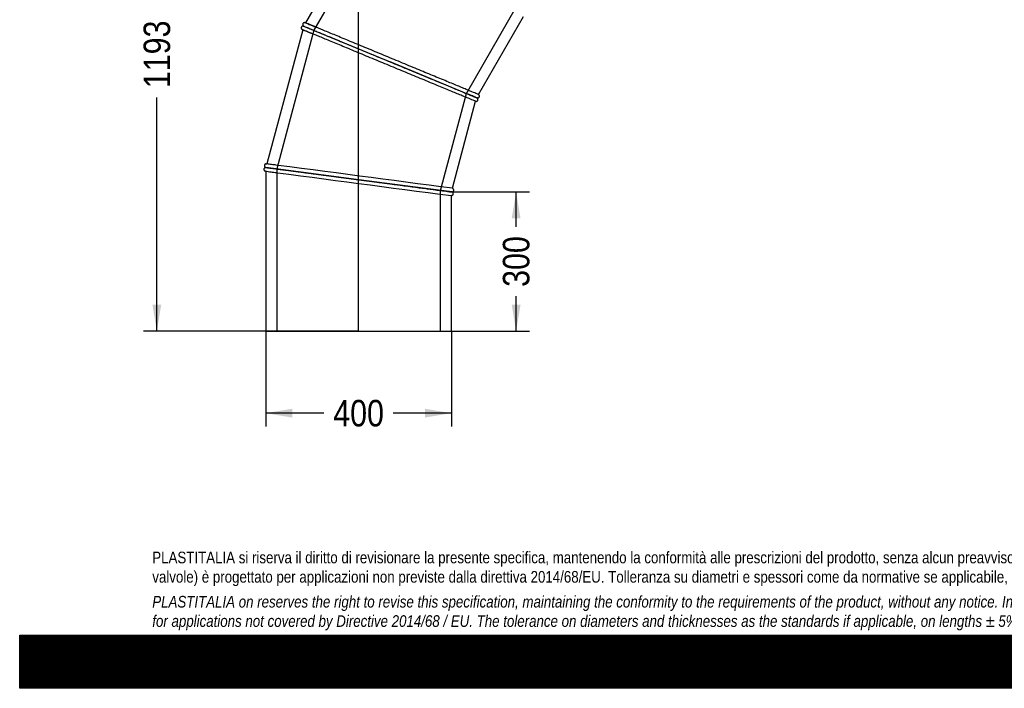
# Model space of a CAD drawing. Header units: millimetres. Extents: x 0 to 4243, y 0 to 3000.
# Tile 1 of 4: x 0 to 2121, y 0 to 1440. Entities that reach past the tile are written whole.
import ezdxf
from ezdxf.enums import TextEntityAlignment as Align
from ezdxf.lldxf.tags import DXFTag

# ---------------------------------------------------------------- set-up
doc = ezdxf.new("R2010")
doc.units = ezdxf.units.MM
doc.header["$LTSCALE"] = 14.285714
for name, color, linetype in [('Default', 7, 'Continuous'), ('DV1_Default', 7, 'Continuous'), ('TUBO_X_GOMITO_90', 7, 'Continuous')]:
    doc.layers.add(name, color=color, linetype=linetype)
doc.styles.add('SEACAD_Arial_Narrow', font='ARIALN.TTF')
tags = doc.linetypes.add('HIDDEN2', pattern=[4.7625, 3.175, -1.5875]).pattern_tags.tags
tags[6:7] = [DXFTag(74, 4), DXFTag(75, 0), DXFTag(340, '0'), DXFTag(46, 0.0), DXFTag(50, 0.0), DXFTag(44, 0.0), DXFTag(45, 0.0)]
tags[4:5] = [DXFTag(74, 4), DXFTag(75, 0), DXFTag(340, '0'), DXFTag(46, 0.0), DXFTag(50, 0.0), DXFTag(44, 0.0), DXFTag(45, 0.0)]
tags = doc.linetypes.add('PHANTOM2', pattern=[31.75, 15.875, -3.175, 3.175, -3.175, 3.175, -3.175]).pattern_tags.tags
tags[14:15] = [DXFTag(74, 4), DXFTag(75, 0), DXFTag(340, '0'), DXFTag(46, 0.0), DXFTag(50, 0.0), DXFTag(44, 0.0), DXFTag(45, 0.0)]
tags[12:13] = [DXFTag(74, 4), DXFTag(75, 0), DXFTag(340, '0'), DXFTag(46, 0.0), DXFTag(50, 0.0), DXFTag(44, 0.0), DXFTag(45, 0.0)]
tags[10:11] = [DXFTag(74, 4), DXFTag(75, 0), DXFTag(340, '0'), DXFTag(46, 0.0), DXFTag(50, 0.0), DXFTag(44, 0.0), DXFTag(45, 0.0)]
tags[8:9] = [DXFTag(74, 4), DXFTag(75, 0), DXFTag(340, '0'), DXFTag(46, 0.0), DXFTag(50, 0.0), DXFTag(44, 0.0), DXFTag(45, 0.0)]
tags[6:7] = [DXFTag(74, 4), DXFTag(75, 0), DXFTag(340, '0'), DXFTag(46, 0.0), DXFTag(50, 0.0), DXFTag(44, 0.0), DXFTag(45, 0.0)]
tags[4:5] = [DXFTag(74, 4), DXFTag(75, 0), DXFTag(340, '0'), DXFTag(46, 0.0), DXFTag(50, 0.0), DXFTag(44, 0.0), DXFTag(45, 0.0)]
doc.dimstyles.new('Plastitalia', dxfattribs={"dimtxt": 57.142857, "dimasz": 57.142857, "dimexe": 28.571429, "dimexo": 0, "dimgap": 14.285714, "dimtad": 0, "dimdec": 0, "dimtxsty": 'SEACAD_Arial_Narrow', "dimblk1": '_SE_FILLED', "dimblk2": '_SE_FILLED', "dimsah": 1, "dimcen": 28.571429, "dimadec": 0, "dimazin": 0, "dimtfac": 0.8, "dimtdec": 1, "dimtmove": 0, "dimatfit": 3, "dimfxl": 1, "dimtolj": 1, "dimarcsym": 0})

# ---------------------------------------------------------------- blocks, each defined once
blk = doc.blocks.new('SE')
at = {"layer": 'DV1_Default', "color": 7, "linetype": 'PHANTOM2'}
blk.add_line((730.1, 769.4), (730.1, 1961.9), dxfattribs=at)
at = {"layer": 'TUBO_X_GOMITO_90', "color": 7, "linetype": 'Continuous'}
for p, q in [((765.4, 1692.7), (615.8, 1433.6)), ((988.5, 1279.2), (1085.5, 1447.1)), ((611.8, 1426.7), (611.7, 1426.6)), ((611.7, 1426.6), (798.4, 1349.3)), ((611.7, 1426.6), (611.7, 1426.6)), ((611.7, 1426.6), (798.4, 1349.3)), ((609.7, 1418.8), (532.2, 1129.8)), ((798.4, 1349.3), (798.4, 1349.3)), ((984.5, 1272.2), (798.4, 1349.3)), ((798.4, 1349.3), (798.4, 1349.3)), ((984.5, 1272.2), (798.4, 1349.3)), ((988.5, 1279.2), (989.3, 1278.6)), ((932.2, 1077.1), (982.4, 1264.5)), ((983.4, 1264.3), (982.4, 1264.5)), ((984.5, 1272.2), (984.5, 1272.2)), ((984.5, 1272.2), (984.5, 1272.2)), ((530.1, 1122.1), (530.1, 1122)), ((730.4, 1095.7), (530.1, 1122)), ((530.1, 1122), (530.1, 1122)), ((530.1, 1122), (730.4, 1095.7)), ((530.1, 1114), (530.1, 769.4)), ((730.4, 1095.7), (730.4, 1095.7)), ((730.4, 1095.7), (930.1, 1069.4)), ((730.4, 1095.7), (730.4, 1095.7)), ((930.1, 1069.4), (730.4, 1095.7)), ((930.1, 1069.3), (930.1, 1069.4)), ((930.1, 1069.4), (930.1, 1069.4)), ((931.1, 1061.5), (930.1, 1061.3)), ((930.1, 769.4), (930.1, 1061.3)), ((932.2, 1077.1), (933.1, 1076.8)), ((530.1, 769.4), (930.1, 769.4))]:
    blk.add_line(p, q, dxfattribs=at)
at = {"layer": 'TUBO_X_GOMITO_90', "color": 7, "linetype": 'HIDDEN2'}
for p, q in [((788.4, 1685.1), (633.8, 1417.5)), ((962.4, 1281.4), (1070.5, 1468.6)), ((633.8, 1417.5), (553.8, 1118.9)), ((906.4, 1072.5), (962.4, 1281.4)), ((553.8, 1118.9), (553.8, 769.4)), ((906.4, 769.4), (906.4, 1072.5))]:
    blk.add_line(p, q, dxfattribs=at)
at = {"layer": 'TUBO_X_GOMITO_90', "color": 7, "linetype": 'Continuous'}
for centre, radius, start, end in [((461.2, 1026.7), 435, 66.7753, 69.4673), ((650, 1504.3), 94.4, 243.5386, 248.7539), ((1132.5, 1661.1), 416, 246.8345, 249.4325), ((941.8, 1180.4), 101.1, 64.0111, 68.5432), ((488.3, 696.8), 435, 81.7753, 84.4673), ((-76902.4, -588589.7), 594781.7, 82.4805676, 82.5194324), ((562.2, 1296.9), 185.6, 259.4361, 263.7267), ((78355.5, 590710.6), 594710.8, 262.4805653, 262.5194347), ((972.5, 1483.4), 416, 261.8345, 264.4325), ((880.6, 775.8), 297.5, 80.0412, 83.6751)]:
    blk.add_arc(centre, radius, start, end, dxfattribs=at)
at = {"layer": 'TUBO_X_GOMITO_90', "color": 7, "linetype": 'HIDDEN2'}
for centre, radius, start, end in [((656, 1517.3), 108.7, 246.3351, 248.6984), ((826.9, 922.1), 383.8, 66.8313, 68.4577), ((601.2, 1541.5), 433.2, 262.0323, 263.7272), ((856.3, 620.6), 454.6, 82.9161, 83.649)]:
    blk.add_arc(centre, radius, start, end, dxfattribs=at)
at = {"layer": 'TUBO_X_GOMITO_90', "color": 7, "linetype": 'Continuous'}
for points, knots in [([(610.9, 1426.7), (610.3, 1426.7), (609.5, 1426.6), (608.4, 1426.1), (607.7, 1425.4), (607.1, 1424.5), (606.7, 1423.5), (606.7, 1422.2), (607.1, 1420.9), (607.6, 1420.2), (607.9, 1419.8)], [0, 0, 0, 0, 0.152515, 0.272961, 0.368083, 0.469004, 0.586161, 0.717646, 0.85824, 1, 1, 1, 1]), ([(613.8, 1434.1), (613.3, 1434.1), (612.5, 1434), (611.4, 1433.4), (610.6, 1432.6), (610.1, 1431.7), (609.8, 1430.8), (609.7, 1429.7), (610, 1428.7), (610.4, 1427.8), (610.8, 1427.4), (611, 1427.2)], [0, 0, 0, 0, 0.137937, 0.269423, 0.388775, 0.493226, 0.584764, 0.692563, 0.829801, 0.910934, 1, 1, 1, 1]), ([(611.7, 1426.6), (611.7, 1426.6), (611.7, 1426.6), (611.7, 1426.6), (612.1, 1426.4), (613.3, 1425.9), (614.2, 1425.6), (616.6, 1424.6), (618, 1424), (621.6, 1422.5), (623.7, 1421.6), (628.4, 1419.7), (631, 1418.6), (636.8, 1416.2), (640, 1414.9), (646.8, 1412.1), (650.5, 1410.5), (658.3, 1407.3), (662.4, 1405.6), (675.4, 1400.2), (685, 1396.3), (700.2, 1389.9), (705.5, 1387.8), (716.3, 1383.3), (721.7, 1381), (738.5, 1374.1), (750, 1369.3), (768, 1361.9), (774, 1359.4), (786.2, 1354.4), (792.3, 1351.8), (798.4, 1349.3)], [0.4996725, 0.4996725, 0.4996725, 0.4996725, 0.5, 0.5, 0.53125, 0.53125, 0.5625, 0.5625, 0.59375, 0.59375, 0.625, 0.625, 0.65625, 0.65625, 0.6875, 0.6875, 0.71875, 0.71875, 0.75, 0.75, 0.8125, 0.8125, 0.84375, 0.84375, 0.875, 0.875, 0.9375, 0.9375, 0.96875, 0.96875, 1, 1, 1, 1]), ([(611.8, 1426.6), (611.8, 1426.6), (611.8, 1426.6), (611.8, 1426.6), (612.1, 1426.5), (613.3, 1426), (614.2, 1425.6), (616.6, 1424.6), (618.1, 1424), (621.6, 1422.6), (623.7, 1421.7), (628.4, 1419.7), (631, 1418.6), (636.8, 1416.2), (640, 1414.9), (646.8, 1412.1), (650.5, 1410.6), (658.3, 1407.3), (662.4, 1405.6), (675.4, 1400.2), (685, 1396.3), (700.2, 1390), (705.5, 1387.8), (716.3, 1383.3), (721.7, 1381.1), (738.5, 1374.1), (750.1, 1369.3), (768, 1361.9), (774, 1359.4), (786.2, 1354.4), (792.3, 1351.8), (798.4, 1349.3)], [0.4996725, 0.4996725, 0.4996725, 0.4996725, 0.5, 0.5, 0.53125, 0.53125, 0.5625, 0.5625, 0.59375, 0.59375, 0.625, 0.625, 0.65625, 0.65625, 0.6875, 0.6875, 0.71875, 0.71875, 0.75, 0.75, 0.8125, 0.8125, 0.84375, 0.84375, 0.875, 0.875, 0.9375, 0.9375, 0.96875, 0.96875, 1, 1, 1, 1]), ([(988.5, 1279.2), (988.5, 1279.2), (988.2, 1279.3), (987, 1279.8), (986.1, 1280.2), (982.5, 1281.7), (978.9, 1283.2), (971.9, 1286.1), (969.3, 1287.1), (963.5, 1289.5), (960.4, 1290.8), (950.1, 1295.1), (942.3, 1298.3), (929.3, 1303.7), (924.8, 1305.6), (915.3, 1309.5), (910.4, 1311.5), (900.3, 1315.8), (895, 1317.9), (884.3, 1322.4), (878.8, 1324.6), (867.7, 1329.2), (862, 1331.6), (850.4, 1336.4), (844.5, 1338.8), (832.6, 1343.8), (826.6, 1346.3), (814.4, 1351.3), (808.3, 1353.8), (796.2, 1358.9), (790.1, 1361.4), (778, 1366.4), (771.9, 1368.9), (754, 1376.3), (742.3, 1381.2), (725.4, 1388.2), (719.9, 1390.5), (709.1, 1394.9), (703.9, 1397.1), (693.7, 1401.3), (688.8, 1403.3), (679.4, 1407.2), (674.9, 1409.1), (666.4, 1412.6), (662.3, 1414.3), (654.5, 1417.5), (650.9, 1419), (644, 1421.9), (640.9, 1423.2), (635.1, 1425.6), (632.4, 1426.7), (627.7, 1428.6), (625.7, 1429.5), (622.1, 1431), (620.6, 1431.6), (618.2, 1432.6), (617.3, 1432.9), (616.1, 1433.4), (615.8, 1433.6), (615.8, 1433.6)], [0, 0, 0, 0, 0.015625, 0.015625, 0.03125, 0.03125, 0.0625, 0.0625, 0.078125, 0.078125, 0.09375, 0.09375, 0.125, 0.125, 0.140625, 0.140625, 0.15625, 0.15625, 0.171875, 0.171875, 0.1875, 0.1875, 0.203125, 0.203125, 0.21875, 0.21875, 0.234375, 0.234375, 0.25, 0.25, 0.265625, 0.265625, 0.28125, 0.28125, 0.3125, 0.3125, 0.328125, 0.328125, 0.34375, 0.34375, 0.359375, 0.359375, 0.375, 0.375, 0.390625, 0.390625, 0.40625, 0.40625, 0.421875, 0.421875, 0.4375, 0.4375, 0.453125, 0.453125, 0.46875, 0.46875, 0.484375, 0.484375, 0.499904, 0.499904, 0.499904, 0.499904]), ([(982.4, 1264.5), (982.4, 1264.5), (982.1, 1264.6), (980.9, 1265.1), (980, 1265.5), (976.4, 1267), (972.8, 1268.4), (965.8, 1271.3), (963.2, 1272.4), (957.4, 1274.8), (954.3, 1276.1), (944, 1280.3), (936.2, 1283.6), (923.2, 1288.9), (918.7, 1290.8), (909.2, 1294.7), (904.3, 1296.8), (894.1, 1301), (888.9, 1303.2), (878.2, 1307.6), (872.7, 1309.9), (861.6, 1314.5), (855.9, 1316.8), (844.3, 1321.6), (838.4, 1324.1), (826.4, 1329), (820.4, 1331.5), (808.3, 1336.5), (802.2, 1339.1), (790, 1344.1), (784, 1346.6), (771.8, 1351.6), (765.8, 1354.1), (747.9, 1361.5), (736.2, 1366.4), (719.3, 1373.4), (713.8, 1375.7), (703, 1380.2), (697.8, 1382.3), (687.6, 1386.5), (682.7, 1388.6), (673.3, 1392.5), (668.8, 1394.3), (660.2, 1397.9), (656.2, 1399.6), (648.4, 1402.8), (644.8, 1404.3), (637.9, 1407.1), (634.8, 1408.4), (629, 1410.8), (626.3, 1411.9), (621.6, 1413.9), (619.6, 1414.7), (616, 1416.2), (614.5, 1416.9), (612.1, 1417.8), (611.2, 1418.2), (610, 1418.7), (609.7, 1418.8), (609.7, 1418.8)], [0, 0, 0, 0, 0.015625, 0.015625, 0.03125, 0.03125, 0.0625, 0.0625, 0.078125, 0.078125, 0.09375, 0.09375, 0.125, 0.125, 0.140625, 0.140625, 0.15625, 0.15625, 0.171875, 0.171875, 0.1875, 0.1875, 0.203125, 0.203125, 0.21875, 0.21875, 0.234375, 0.234375, 0.25, 0.25, 0.265625, 0.265625, 0.28125, 0.28125, 0.3125, 0.3125, 0.328125, 0.328125, 0.34375, 0.34375, 0.359375, 0.359375, 0.375, 0.375, 0.390625, 0.390625, 0.40625, 0.40625, 0.421875, 0.421875, 0.4375, 0.4375, 0.453125, 0.453125, 0.46875, 0.46875, 0.484375, 0.484375, 0.4999019, 0.4999019, 0.4999019, 0.4999019]), ([(798.4, 1349.3), (804.4, 1346.8), (810.5, 1344.3), (822.6, 1339.3), (828.6, 1336.8), (846.5, 1329.4), (858.2, 1324.5), (875.1, 1317.5), (880.6, 1315.2), (891.4, 1310.8), (896.6, 1308.6), (906.7, 1304.4), (911.6, 1302.4), (921, 1298.5), (925.5, 1296.6), (938.3, 1291.3), (946, 1288.1), (956.3, 1283.9), (959.4, 1282.6), (965.2, 1280.2), (967.9, 1279.1), (972.6, 1277.1), (974.6, 1276.3), (977.7, 1275), (978.8, 1274.5), (979.8, 1274.1)], [0, 0, 0, 0, 0.03125, 0.03125, 0.0625, 0.0625, 0.125, 0.125, 0.15625, 0.15625, 0.1875, 0.1875, 0.21875, 0.21875, 0.25, 0.25, 0.3125, 0.3125, 0.34375, 0.34375, 0.375, 0.375, 0.40625, 0.40625, 0.4285393, 0.4285393, 0.4285393, 0.4285393]), ([(798.4, 1349.3), (804.4, 1346.8), (810.5, 1344.3), (822.6, 1339.3), (828.7, 1336.8), (846.5, 1329.4), (858.3, 1324.5), (875.1, 1317.5), (880.6, 1315.2), (891.4, 1310.8), (896.6, 1308.6), (906.8, 1304.4), (911.7, 1302.4), (921.1, 1298.5), (925.6, 1296.6), (938.4, 1291.3), (946.1, 1288.1), (956.3, 1283.9), (959.5, 1282.6), (965.3, 1280.2), (967.9, 1279.1), (972.6, 1277.2), (974.7, 1276.3), (977, 1275.3), (977.5, 1275.1), (978, 1274.9)], [0, 0, 0, 0, 0.03125, 0.03125, 0.0625, 0.0625, 0.125, 0.125, 0.15625, 0.15625, 0.1875, 0.1875, 0.21875, 0.21875, 0.25, 0.25, 0.3125, 0.3125, 0.34375, 0.34375, 0.375, 0.375, 0.40625, 0.40625, 0.41573, 0.41573, 0.41573, 0.41573]), ([(979.8, 1274.2), (980.2, 1274), (980.6, 1273.9), (982.8, 1272.9), (984, 1272.5), (984.4, 1272.3)], [0.42839851, 0.42839851, 0.42839851, 0.42839851, 0.4375, 0.4375, 0.48769955, 0.48769955, 0.48769955, 0.48769955]), ([(986.4, 1271.7), (986.7, 1271.7), (987.2, 1271.7), (988.2, 1272), (989.1, 1272.6), (989.8, 1273.4), (990.3, 1274.2), (990.5, 1275.2), (990.5, 1276.4), (990.1, 1277.6), (989.6, 1278.2), (989.3, 1278.6)], [0, 0, 0, 0, 0.089066, 0.170199, 0.307437, 0.415236, 0.506774, 0.611225, 0.730577, 0.862063, 1, 1, 1, 1]), ([(983.4, 1264.3), (983.9, 1264.3), (984.7, 1264.4), (985.9, 1265.1), (986.8, 1266), (987.3, 1267), (987.5, 1268), (987.4, 1269.1), (987, 1270.2), (986.5, 1270.9), (986.1, 1271.3)], [0, 0, 0, 0, 0.14176, 0.282354, 0.413839, 0.530996, 0.631917, 0.727039, 0.847485, 1, 1, 1, 1]), ([(530.2, 1129.8), (529.7, 1129.6), (529, 1129.4), (528, 1128.5), (527.5, 1127.5), (527.2, 1126.5), (527.2, 1125.6), (527.4, 1124.5), (527.9, 1123.6), (528.6, 1122.9), (529, 1122.6), (529.2, 1122.4)], [0, 0, 0, 0, 0.137937, 0.269423, 0.388775, 0.493226, 0.584764, 0.692563, 0.829801, 0.910934, 1, 1, 1, 1]), ([(529.2, 1121.9), (528.9, 1121.8), (528.4, 1121.6), (527.5, 1121.1), (526.8, 1120.3), (526.3, 1119.4), (526.1, 1118.4), (526.1, 1117.4), (526.4, 1116.3), (527.1, 1115.2), (527.8, 1114.8), (528.2, 1114.5)], [0, 0, 0, 0, 0.089066, 0.170199, 0.307437, 0.415236, 0.506774, 0.611225, 0.730577, 0.862063, 1, 1, 1, 1]), ([(530.1, 1122.1), (530.1, 1122.1), (530.1, 1122.1), (530.1, 1122.1), (530.5, 1122), (531.8, 1121.8), (532.8, 1121.7), (535.3, 1121.4), (536.9, 1121.2), (540.7, 1120.7), (542.9, 1120.4), (548, 1119.7), (550.8, 1119.3), (557.1, 1118.5), (560.5, 1118.1), (567.8, 1117.1), (571.7, 1116.6), (580.1, 1115.5), (584.5, 1114.9), (598.5, 1113), (608.7, 1111.7), (625.1, 1109.5), (630.8, 1108.8), (642.3, 1107.3), (648.2, 1106.5), (666.1, 1104.1), (678.6, 1102.5), (697.8, 1100), (704.3, 1099.1), (717.3, 1097.4), (723.9, 1096.5), (730.4, 1095.7)], [0.4996725, 0.4996725, 0.4996725, 0.4996725, 0.5, 0.5, 0.53125, 0.53125, 0.5625, 0.5625, 0.59375, 0.59375, 0.625, 0.625, 0.65625, 0.65625, 0.6875, 0.6875, 0.71875, 0.71875, 0.75, 0.75, 0.8125, 0.8125, 0.84375, 0.84375, 0.875, 0.875, 0.9375, 0.9375, 0.96875, 0.96875, 1, 1, 1, 1]), ([(530.1, 1122), (530.1, 1122), (530.1, 1122), (530.1, 1122), (530.5, 1122), (531.8, 1121.8), (532.8, 1121.7), (535.3, 1121.3), (536.9, 1121.1), (540.7, 1120.6), (542.9, 1120.3), (548, 1119.6), (550.8, 1119.3), (557, 1118.5), (560.5, 1118), (567.8, 1117.1), (571.7, 1116.5), (580.1, 1115.4), (584.5, 1114.9), (598.5, 1113), (608.7, 1111.7), (625.1, 1109.5), (630.8, 1108.8), (642.3, 1107.3), (648.2, 1106.5), (666.1, 1104.1), (678.5, 1102.5), (697.8, 1100), (704.3, 1099.1), (717.3, 1097.4), (723.9, 1096.5), (730.4, 1095.7)], [0.4996739, 0.4996739, 0.4996739, 0.4996739, 0.5, 0.5, 0.53125, 0.53125, 0.5625, 0.5625, 0.59375, 0.59375, 0.625, 0.625, 0.65625, 0.65625, 0.6875, 0.6875, 0.71875, 0.71875, 0.75, 0.75, 0.8125, 0.8125, 0.84375, 0.84375, 0.875, 0.875, 0.9375, 0.9375, 0.96875, 0.96875, 1, 1, 1, 1]), ([(730.4, 1095.7), (736.9, 1094.8), (743.4, 1093.9), (756.4, 1092.2), (762.9, 1091.4), (782.1, 1088.9), (794.7, 1087.2), (812.8, 1084.8), (818.7, 1084), (830.2, 1082.5), (835.8, 1081.8), (846.7, 1080.3), (852, 1079.6), (862.1, 1078.3), (866.9, 1077.7), (880.6, 1075.9), (888.9, 1074.8), (899.9, 1073.3), (903.3, 1072.9), (909.5, 1072.1), (912.3, 1071.7), (917.4, 1071), (919.6, 1070.7), (923.4, 1070.2), (925, 1070), (928.3, 1069.6), (929.5, 1069.4), (929.9, 1069.4)], [0, 0, 0, 0, 0.03125, 0.03125, 0.0625, 0.0625, 0.125, 0.125, 0.15625, 0.15625, 0.1875, 0.1875, 0.21875, 0.21875, 0.25, 0.25, 0.3125, 0.3125, 0.34375, 0.34375, 0.375, 0.375, 0.40625, 0.40625, 0.4375, 0.4375, 0.4855711, 0.4855711, 0.4855711, 0.4855711]), ([(730.4, 1095.7), (736.9, 1094.8), (743.4, 1093.9), (756.4, 1092.2), (762.9, 1091.4), (782.1, 1088.9), (794.7, 1087.2), (812.8, 1084.8), (818.7, 1084), (830.2, 1082.5), (835.8, 1081.8), (846.7, 1080.4), (852, 1079.7), (862.1, 1078.3), (866.9, 1077.7), (880.6, 1075.9), (888.9, 1074.8), (899.9, 1073.4), (903.3, 1072.9), (909.5, 1072.1), (912.3, 1071.7), (917.4, 1071.1), (919.6, 1070.8), (923.4, 1070.3), (925, 1070.1), (928, 1069.7), (929.1, 1069.5), (929.7, 1069.5)], [0, 0, 0, 0, 0.03125, 0.03125, 0.0625, 0.0625, 0.125, 0.125, 0.15625, 0.15625, 0.1875, 0.1875, 0.21875, 0.21875, 0.25, 0.25, 0.3125, 0.3125, 0.34375, 0.34375, 0.375, 0.375, 0.40625, 0.40625, 0.4375, 0.4375, 0.4789813, 0.4789813, 0.4789813, 0.4789813]), ([(931.1, 1061.5), (931.6, 1061.6), (932.3, 1061.9), (933.3, 1062.8), (933.9, 1063.7), (934.1, 1064.7), (934.2, 1065.7), (933.9, 1066.8), (933.4, 1067.7), (932.7, 1068.4), (932.3, 1068.7), (932.1, 1068.8)], [0, 0, 0, 0, 0.137937, 0.269423, 0.388775, 0.493226, 0.584764, 0.692563, 0.829801, 0.910934, 1, 1, 1, 1]), ([(932.1, 1069.4), (932.4, 1069.5), (932.9, 1069.6), (933.8, 1070.2), (934.5, 1070.9), (935, 1071.9), (935.2, 1072.8), (935.2, 1073.8), (934.9, 1074.9), (934.2, 1076), (933.5, 1076.5), (933.1, 1076.8)], [0, 0, 0, 0, 0.089066, 0.170199, 0.307437, 0.415236, 0.506774, 0.611225, 0.730577, 0.862063, 1, 1, 1, 1])]:
    blk.add_open_spline(points, degree=3, knots=knots, dxfattribs=at)
for points in [[(610.9, 1426.7), (611.5, 1426.6), (611.9, 1426.6), (611.9, 1426.5)], [(611.9, 1426.6), (611.8, 1426.6), (611.5, 1426.8), (611, 1427.2)], [(613.8, 1434.1), (614.5, 1434.1), (615.2, 1433.9), (615.8, 1433.5)], [(609.8, 1418.8), (609.1, 1419), (608.5, 1419.3), (607.9, 1419.8)], [(984.5, 1272.2), (985.1, 1272), (985.7, 1271.7), (986.1, 1271.3)], [(986.4, 1271.7), (985.8, 1271.7), (985.1, 1271.9), (984.5, 1272.2)], [(530.2, 1129.8), (530.9, 1130), (531.6, 1130), (532.3, 1129.8)], [(530.2, 1114), (529.5, 1114), (528.8, 1114.2), (528.2, 1114.5)], [(530.3, 1122), (530.2, 1122), (529.9, 1122.1), (529.2, 1122.4)], [(529.2, 1121.9), (529.9, 1122), (530.2, 1122), (530.3, 1122)], [(930, 1069.3), (930.8, 1069.3), (931.4, 1069.2), (932.1, 1068.8)], [(932.1, 1069.4), (931.5, 1069.2), (930.8, 1069.2), (930.1, 1069.4)]]:
    blk.add_open_spline(points, degree=3, dxfattribs=at)
at = {"layer": 'TUBO_X_GOMITO_90', "color": 7, "linetype": 'HIDDEN2'}
for points, knots in [([(619.9, 1431.9), (621, 1431.4), (622.3, 1430.9), (625.6, 1429.5), (627.6, 1428.6), (631.3, 1427.1), (632.8, 1426.5), (634.3, 1425.9)], [0.53332704, 0.53332704, 0.53332704, 0.53332704, 0.546875, 0.546875, 0.5625, 0.5625, 0.57138942, 0.57138942, 0.57138942, 0.57138942]), ([(613.8, 1417.1), (614.9, 1416.7), (616.2, 1416.1), (619.5, 1414.8), (621.5, 1413.9), (625.2, 1412.4), (626.7, 1411.8), (628.2, 1411.2)], [0.5333249, 0.5333249, 0.5333249, 0.5333249, 0.546875, 0.546875, 0.5625, 0.5625, 0.57138717, 0.57138717, 0.57138717, 0.57138717]), ([(982.8, 1272.9), (982.3, 1273.1), (981.6, 1273.4), (978.4, 1274.7), (974.8, 1276.2), (969, 1278.6), (967.8, 1279.1), (966.4, 1279.7)], [0.54181199, 0.54181199, 0.54181199, 0.54181199, 0.5625, 0.5625, 0.625, 0.625, 0.64074765, 0.64074765, 0.64074765, 0.64074765]), ([(982.9, 1272.9), (982.3, 1273.1), (981.7, 1273.4), (978.4, 1274.8), (974.9, 1276.2), (969, 1278.6), (967.8, 1279.2), (966.5, 1279.7)], [0.54198398, 0.54198398, 0.54198398, 0.54198398, 0.5625, 0.5625, 0.625, 0.625, 0.64090638, 0.64090638, 0.64090638, 0.64090638]), ([(979.8, 1274.1), (980.2, 1274), (980.5, 1273.8), (982.1, 1273.2), (983, 1272.8), (984.2, 1272.3), (984.5, 1272.2), (984.5, 1272.2)], [0.42853932, 0.42853932, 0.42853932, 0.42853932, 0.4375, 0.4375, 0.46875, 0.46875, 0.49850923, 0.49850923, 0.49850923, 0.49850923]), ([(909.8, 1072), (908.7, 1072.2), (907.6, 1072.3), (906.2, 1072.5), (906, 1072.5), (905.8, 1072.6)], [0.64459316, 0.64459316, 0.64459316, 0.64459316, 0.65625, 0.65625, 0.65845808, 0.65845808, 0.65845808, 0.65845808]), ([(928.4, 1069.6), (927.8, 1069.7), (927.1, 1069.8), (923.6, 1070.3), (919.8, 1070.8), (913.5, 1071.6), (912.2, 1071.8), (910.8, 1071.9)], [0.54198398, 0.54198398, 0.54198398, 0.54198398, 0.5625, 0.5625, 0.625, 0.625, 0.64090638, 0.64090638, 0.64090638, 0.64090638]), ([(928.4, 1069.6), (927.8, 1069.6), (927.1, 1069.7), (923.6, 1070.2), (919.8, 1070.7), (913.8, 1071.5), (912.6, 1071.6), (911.5, 1071.8)], [0.54198403, 0.54198403, 0.54198403, 0.54198403, 0.5625, 0.5625, 0.625, 0.625, 0.63822905, 0.63822905, 0.63822905, 0.63822905])]:
    blk.add_open_spline(points, degree=3, knots=knots, dxfattribs=at)
for points in [[(978, 1274.9), (978.7, 1274.7), (979.3, 1274.4), (979.8, 1274.2)], [(984.4, 1272.3), (984.4, 1272.3), (984.5, 1272.2), (984.5, 1272.2)], [(984.5, 1272.2), (984.5, 1272.2), (984.5, 1272.3), (984.4, 1272.3)], [(929.7, 1069.5), (930, 1069.4), (930.1, 1069.4), (930.1, 1069.4)], [(929.9, 1069.4), (930.1, 1069.3), (930.1, 1069.3), (930.1, 1069.3)]]:
    blk.add_open_spline(points, degree=3, dxfattribs=at)
blk = doc.blocks.new('DMBLK29')
at = {"layer": 'Default', "linetype": 'Continuous'}
for points in [[(587.3, 583.2), (587.3, 602.2), (530.1, 592.7)], [(873, 583.2), (930.1, 592.7), (873, 602.2)]]:
    blk.add_hatch(color=7, dxfattribs=at).paths.add_polyline_path(points)
at = {"layer": 'Default', "color": 7, "linetype": 'Continuous'}
for p, q in [((530.1, 769.4), (530.1, 564.1)), ((930.1, 769.4), (930.1, 564.1)), ((655.6, 592.7), (530.1, 592.7)), ((930.1, 592.7), (804.7, 592.7))]:
    blk.add_line(p, q, dxfattribs=at)
at = {"layer": 'Default', "color": 7, "linetype": 'Continuous', "style": 'SEACAD_Arial_Narrow'}
blk.add_text('400', height=57.14, dxfattribs=at).set_placement((675.6, 621.3), align=Align.TOP_LEFT)
blk = doc.blocks.new('_SE_FILLED')
at = {"color": 0}
blk.add_line((0, 0), (-1, 0), dxfattribs=at)
blk.add_solid([(0, 0), (-1, -0.1665), (-1, 0.1665), (0, 0)], dxfattribs=at)
blk = doc.blocks.new('DMBLK30')
at = {"layer": 'Default', "linetype": 'Continuous'}
for points in [[(286, 1904.8), (305, 1904.8), (295.5, 1961.9)], [(286, 826.5), (295.5, 769.4), (305, 826.5)]]:
    blk.add_hatch(color=7, dxfattribs=at).paths.add_polyline_path(points)
at = {"layer": 'Default', "color": 7, "linetype": 'Continuous'}
for p, q in [((730.1, 1961.9), (266.9, 1961.9)), ((295.5, 1458.4), (295.5, 1961.9)), ((295.5, 769.4), (295.5, 1272.9)), ((730.1, 769.4), (266.9, 769.4))]:
    blk.add_line(p, q, dxfattribs=at)
at = {"layer": 'Default', "color": 7, "linetype": 'Continuous', "style": 'SEACAD_Arial_Narrow'}
blk.add_text('1193', height=57.14, rotation=90, dxfattribs=at).set_placement((266.9, 1292.9), align=Align.TOP_LEFT)
blk = doc.blocks.new('DMBLK31')
at = {"layer": 'Default', "linetype": 'Continuous'}
for points in [[(673.7, 2426.2), (730.1, 2439.2), (672.5, 2445.2)], [(1213.4, 1904.3), (1207.4, 1961.9), (1194.4, 1905.5)]]:
    blk.add_hatch(color=7, dxfattribs=at).paths.add_polyline_path(points)
at = {"layer": 'Default', "color": 7, "linetype": 'Continuous'}
blk.add_line((730.1, 1961.9), (730.1, 2467.7), dxfattribs=at)
for start, end in [(41.4181, 103.7211), (346.2789, 24.0759)]:
    blk.add_arc((730.1, 1961.9), 477.2, start, end, dxfattribs=at)
at = {"layer": 'Default', "color": 7, "linetype": 'Continuous', "style": 'SEACAD_Arial_Narrow'}
blk.add_text('90°', height=57.14, rotation=302.747, dxfattribs=at).set_placement((1127.4, 2279.2), align=Align.TOP_LEFT)
blk = doc.blocks.new('DMBLK32')
at = {"layer": 'Default', "linetype": 'Continuous'}
for points in [[(1079.1, 1012.2), (1069.6, 1069.4), (1060.1, 1012.2)], [(1079.1, 826.5), (1060.1, 826.5), (1069.6, 769.4)]]:
    blk.add_hatch(color=7, dxfattribs=at).paths.add_polyline_path(points)
at = {"layer": 'Default', "color": 7, "linetype": 'Continuous'}
for p, q in [((930.1, 1069.4), (1098.2, 1069.4)), ((1069.6, 993.9), (1069.6, 1069.4)), ((1069.6, 769.4), (1069.6, 844.8)), ((930.1, 769.4), (1098.2, 769.4))]:
    blk.add_line(p, q, dxfattribs=at)
at = {"layer": 'Default', "color": 7, "linetype": 'Continuous', "style": 'SEACAD_Arial_Narrow'}
blk.add_text('300', height=57.14, rotation=90, dxfattribs=at).set_placement((1041, 864.8), align=Align.TOP_LEFT)

msp = doc.modelspace()

# ---------------------------------------------------------------- hatches: boundary and pattern name
at = {"layer": 'Default', "linetype": 'Continuous'}
h = msp.add_hatch(dxfattribs=at)
h.set_pattern_fill('LINE', scale=0.629921, angle=45, style=0)
h.paths.add_polyline_path([(4242.9, 0), (4242.9, 114.3), (0, 114.3), (0, 0)])
msp.add_hatch(color=7, dxfattribs=at).paths.add_polyline_path([(4242.9, 0), (4242.9, 114.3), (0, 114.3), (0, 0)])

# ---------------------------------------------------------------- linework, layer by layer
at = {"layer": 'Default', "color": 7, "linetype": 'Continuous'}
for p, q in [((0, 114.3), (4242.9, 114.3)), ((0, 0), (0, 114.3)), ((4242.9, 0), (0, 0))]:
    msp.add_line(p, q, dxfattribs=at)

# ---------------------------------------------------------------- block references
at = {"layer": 'Default'}
msp.add_blockref('SE', (0, 0), dxfattribs=at)

# ---------------------------------------------------------------- texts
at = {"layer": 'Default', "insert": (285.7, 294.3), "char_height": 25, "width": 3671.429, "attachment_point": 1}
msp.add_mtext("{\\fArial Narrow|b0||i0||c0|p34;\\C7;\\H25.;\\W1.;PLASTITALIA si riserva il diritto di revisionare la presente specifica, mantenendo la conformità alle prescrizioni del prodotto, senza alcun preavviso. In caso di assegnazione d'ordine si riserva di compiere una più dettagliata analisi tecnico/qualitativa. Il presente prodotto (ad esclusione delle \\P}{\\fArial Narrow|b0||i0||c0|p34;\\C7;\\H25.;\\W1.;valvole) è progettato per applicazioni non previste dalla direttiva 2014/68/EU. Tolleranza su diametri e spessori come da normative se applicabile, su lunghezze ±5%, su angoli ±2°, se non diversamente specificato.\\P}{\\fArial Narrow|b0||i0||c0|p34;\\C7;\\H7.142857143;\\W1.;   \\P}{\\fArial Narrow|b0||i1||c0|p34;\\C7;\\H25.;\\W1.;PLASTITALIA on reserves the right to revise this specification, maintaining the conformity to the requirements of the product, without any notice. In case of assignation of order on will reserve to make a more detailed analysis technical/qualitative. This product (excluding valves) is designed \\P}{\\fArial Narrow|b0||i1||c0|p34;\\C7;\\H25.;\\W1.;for applications not covered by Directive 2014/68 / EU. The tolerance on diameters and thicknesses as the standards if applicable, on lengths ± 5%, on angles ± 2 °, unless otherwise indicated.\\P}", dxfattribs=at)

# ---------------------------------------------------------------- dimensions: what is measured, and where the dimension line sits
at = {"layer": 'Default', "color": 7, "linetype": 'Continuous'}
dim = msp.add_angular_dim_2l(base=(1067.6, 2299.4), line1=((730.1, 1961.9), (1922.7, 1961.9)), line2=((730.1, 1961.9), (730.1, 769.4)), text='\\A1;<>', dimstyle='Plastitalia', override={"dimadec": 1}, dxfattribs=at)
dim.commit()
dim.dimension.update_dxf_attribs({"geometry": 'DMBLK31', "text_midpoint": (1131.5, 2220.1), "dimtype": 162})
for base, p1, p2, angle, picture, middle in [((295.4922, 769.369), (730.1331, 769.369), (730.1331, 1961.9232), 90, 'DMBLK30', (295.4922, 1365.6461)), ((1069.6, 769.4), (930.1, 769.4), (930.1, 1069.4), 90, 'DMBLK32', (1069.6, 919.4)), ((930.1, 592.7), (930.1, 769.4), (530.1, 769.4), 180, 'DMBLK29', (730.1, 592.7))]:
    dim = msp.add_linear_dim(base=base, p1=p1, p2=p2, angle=angle, text='\\A1;<>', dimstyle='Plastitalia', dxfattribs=at)
    dim.commit()
    dim.dimension.update_dxf_attribs({"geometry": picture, "text_midpoint": middle, "dimtype": 161})

doc.saveas('drawing.dxf')
